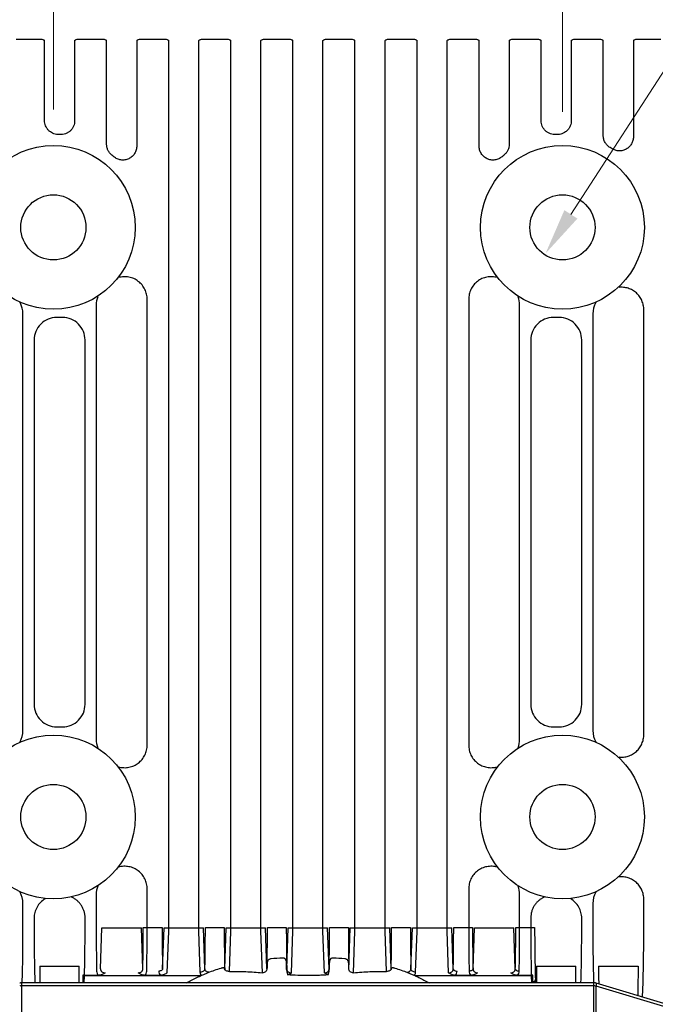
# Model space of a CAD drawing. Header units: millimetres. Extents: x 74 to 517, y 34 to 402.
# Tile 10 of 12: x 411 to 452, y 183 to 246. Entities that reach past the tile are written whole.
import ezdxf

# ---------------------------------------------------------------- set-up
doc = ezdxf.new("R2010")
doc.units = ezdxf.units.MM
doc.header["$LTSCALE"] = 32.67
doc.header["$PDMODE"] = 3
doc.header["$PDSIZE"] = 8
doc.layers.get('0').update_dxf_attribs({"linetype": 'CONTINUOUS'})
doc.layers.get('Defpoints').update_dxf_attribs({"linetype": 'CONTINUOUS'})
doc.layers.add('00_COMPONENTS', color=7, linetype='CONTINUOUS')
doc.layers.add('51__DRAFT_DIMS', color=7, linetype='CONTINUOUS')
doc.styles.add('尺寸值样式', font='兰亭黑 GBK.TTF', dxfattribs={"height": 4})
doc.dimstyles.new('1直线标注', dxfattribs={"dimtxt": 4, "dimasz": 3, "dimexe": 2.5, "dimexo": 0, "dimtad": 1, "dimdec": 1, "dimdsep": 46, "dimtxsty": '尺寸值样式', "dimcen": 0, "dimclrd": 8, "dimclre": 8, "dimclrt": 7, "dimadec": 0, "dimazin": 0, "dimtp": 0.001, "dimtm": 0.001, "dimtfac": 1, "dimtdec": 1, "dimtmove": 0, "dimatfit": 0, "dimldrblk": '_FILLED', "dimfxl": 1, "dimtolj": 1, "dimlwd": 15, "dimlwe": 15, "dimarcsym": 0})
doc.dimstyles.new('3小圆直径标注', dxfattribs={"dimtxt": 4, "dimasz": 3, "dimexe": 2.5, "dimexo": 0, "dimtad": 1, "dimtoh": 1, "dimdec": 3, "dimdsep": 46, "dimtxsty": '尺寸值样式', "dimcen": 0, "dimclrd": 8, "dimclre": 8, "dimclrt": 7, "dimadec": 0, "dimazin": 0, "dimtp": 0.001, "dimtm": 0.001, "dimtfac": 1, "dimtdec": 3, "dimtofl": 0, "dimtmove": 0, "dimatfit": 0, "dimldrblk": '_FILLED', "dimfxl": 1, "dimtolj": 1, "dimlwd": 15, "dimlwe": 15, "dimarcsym": 0})

# ---------------------------------------------------------------- blocks, each defined once
blk = doc.blocks.new('*D8')
at = {"layer": '51__DRAFT_DIMS', "color": 8, "lineweight": 15}
for p, q in [((413.054, 240.707), (413.054, 297.395)), ((445.854, 240.558), (445.854, 297.395)), ((416.054, 294.895), (442.854, 294.895))]:
    blk.add_line(p, q, dxfattribs=at)
at = {"layer": '51__DRAFT_DIMS', "color": 8}
for points in [[(416.054, 295.395), (416.054, 294.395), (413.054, 294.895)], [(442.854, 294.395), (442.854, 295.395), (445.854, 294.895)]]:
    blk.add_solid(points, dxfattribs=at)
at = {"layer": 'Defpoints', "color": 0}
for p in [(445.854, 294.895), (413.054, 240.707), (445.854, 240.558)]:
    blk.add_point(p, dxfattribs=at)
at = {"layer": '51__DRAFT_DIMS', "color": 7, "insert": (429.401, 300.853), "char_height": 4, "attachment_point": 2, "line_spacing_factor": 0.9, "style": '尺寸值样式'}
blk.add_mtext('\\A1;32.8', dxfattribs=at)
blk = doc.blocks.new('_FILLED')
at = {"color": 0, "linetype": 'ByBlock'}
blk.add_solid([(0, 0), (-1, 0.167), (-1, -0.167)], dxfattribs=at)
blk = doc.blocks.new('*D11')
at = {"layer": '51__DRAFT_DIMS', "color": 8, "lineweight": 15}
for p in [(446.398, 233.939), (516.964, 288.066)]:
    blk.add_line(p, (481.469, 288.066), dxfattribs=at)
at = {"layer": '51__DRAFT_DIMS', "color": 8}
blk.add_solid([(445.979, 234.211), (446.818, 233.667), (444.767, 231.421)], dxfattribs=at)
at = {"layer": 'Defpoints', "color": 0}
for p in [(446.942, 234.778), (444.767, 231.421)]:
    blk.add_point(p, dxfattribs=at)
at = {"layer": '51__DRAFT_DIMS', "color": 7, "insert": (487.553, 294.025), "char_height": 4, "attachment_point": 1, "line_spacing_factor": 0.9, "style": '尺寸值样式'}
blk.add_mtext('\\A1;{4×M4{\\fgdt;x}4.5}', dxfattribs=at)

msp = doc.modelspace()

# ---------------------------------------------------------------- linework, layer by layer
at = {"layer": '00_COMPONENTS'}
for p, q in [((410.6552, 245.2297), (412.2537, 245.2297)), ((412.4838, 239.9866), (412.4838, 245.146)), ((414.4251, 245.146), (414.4251, 239.9783)), ((414.6552, 245.2297), (416.2537, 245.2297)), ((416.4838, 238.4662), (416.4838, 245.146)), ((418.4251, 245.146), (418.4251, 238.3482)), ((418.6552, 245.2297), (420.2537, 245.2297)), ((420.4838, 187.7389), (420.4838, 245.146)), ((422.4251, 187.7389), (422.4251, 245.146)), ((422.6552, 245.2297), (424.2537, 245.2297)), ((424.4838, 187.7389), (424.4838, 245.146)), ((426.4251, 187.7389), (426.4251, 245.146)), ((426.6552, 245.2297), (428.2537, 245.2297)), ((428.4838, 187.7389), (428.4838, 245.146)), ((430.4251, 187.7389), (430.4251, 245.146)), ((430.6552, 245.2297), (432.2537, 245.2297)), ((432.4838, 187.7389), (432.4838, 245.146)), ((434.4251, 187.7389), (434.4251, 245.146)), ((434.6552, 245.2297), (436.2537, 245.2297)), ((436.4838, 187.7389), (436.4838, 245.146)), ((438.4251, 187.7389), (438.4251, 245.146)), ((438.6552, 245.2297), (440.2537, 245.2297)), ((440.4838, 238.3482), (440.4838, 245.146)), ((442.4251, 245.146), (442.4251, 238.4662)), ((442.6552, 245.2297), (444.2537, 245.2297)), ((444.4838, 239.9783), (444.4838, 245.146)), ((446.4251, 245.146), (446.4251, 239.9866)), ((446.6552, 245.2297), (448.2537, 245.2297)), ((448.4838, 239.023), (448.4838, 245.146)), ((450.4251, 245.146), (450.4251, 238.9358)), ((450.6552, 245.2297), (452.1965, 245.2297)), ((415.813, 228.1059), (415.813, 200.0935)), ((419.0959, 199.7423), (419.0959, 228.4572)), ((439.813, 228.4572), (439.813, 199.7423)), ((443.0959, 200.0935), (443.0959, 228.1059)), ((411.0959, 200.6702), (411.0959, 227.5293)), ((413.6463, 227.2933), (413.2626, 227.2933)), ((445.6463, 227.2933), (445.2626, 227.2933)), ((447.813, 227.5293), (447.813, 200.6702)), ((451.0959, 200.4158), (451.0959, 227.7836)), ((411.813, 225.8441), (411.813, 202.3554)), ((415.0959, 202.3554), (415.0959, 225.8441)), ((443.813, 225.8441), (443.813, 202.3554)), ((447.0959, 202.3554), (447.0959, 225.8441)), ((413.2626, 200.9062), (413.6463, 200.9062)), ((445.2626, 200.9062), (445.6463, 200.9062)), ((419.0959, 187.9795), (419.0959, 190.4572)), ((439.813, 190.4572), (439.813, 187.9795)), ((415.813, 190.1059), (415.813, 187.9795)), ((443.0959, 187.9795), (443.0959, 190.1059)), ((451.0959, 187.9795), (451.0959, 189.7836)), ((411.0959, 187.9795), (411.0959, 189.5293)), ((447.813, 189.5293), (447.813, 187.9795)), ((411.813, 188.5729), (411.813, 187.9795)), ((415.0959, 187.9795), (415.0959, 188.5965)), ((443.813, 188.5965), (443.813, 187.9795)), ((447.0959, 187.9795), (447.0959, 188.5729)), ((416.0917, 185.3058), (416.184, 187.951)), ((416.184, 187.951), (418.7249, 187.951)), ((418.8173, 185.3058), (418.7249, 187.951)), ((418.846, 187.9795), (420.0629, 187.9795)), ((420.0917, 185.3058), (420.184, 187.951)), ((420.184, 187.951), (422.7249, 187.951)), ((422.8173, 185.3058), (422.7249, 187.951)), ((422.846, 187.9795), (424.0629, 187.9795)), ((424.0917, 185.3058), (424.184, 187.951)), ((424.184, 187.951), (426.7249, 187.951)), ((426.8168, 185.3183), (426.7249, 187.951)), ((426.846, 187.9795), (428.0629, 187.9795)), ((428.0917, 185.3058), (428.184, 187.951)), ((428.184, 187.951), (430.7249, 187.951)), ((430.8173, 185.3058), (430.7249, 187.951)), ((430.846, 187.9795), (432.0629, 187.9795)), ((432.0921, 185.3183), (432.184, 187.951)), ((432.184, 187.951), (434.7249, 187.951)), ((434.8173, 185.3058), (434.7249, 187.951)), ((434.846, 187.9795), (436.0629, 187.9795)), ((436.0917, 185.3058), (436.184, 187.951)), ((436.184, 187.951), (438.7249, 187.951)), ((438.8173, 185.3058), (438.7249, 187.951)), ((438.846, 187.9795), (440.0629, 187.9795)), ((440.0917, 185.3058), (440.184, 187.951)), ((440.184, 187.951), (442.7249, 187.951)), ((442.8173, 185.3058), (442.7249, 187.951)), ((442.846, 187.9795), (444.0629, 187.9795)), ((420.3901, 185.0534), (420.4838, 187.7389)), ((422.5174, 185.0936), (422.4251, 187.7389)), ((424.3933, 185.1467), (424.4838, 187.7389)), ((426.5187, 185.0579), (426.4251, 187.7389)), ((428.3901, 185.0534), (428.4838, 187.7389)), ((430.5188, 185.0534), (430.4251, 187.7389)), ((432.3902, 185.0579), (432.4838, 187.7389)), ((434.5156, 185.1467), (434.4251, 187.7389)), ((436.3915, 185.0936), (436.4838, 187.7389)), ((438.5188, 185.0534), (438.4251, 187.7389)), ((412.184, 185.4795), (414.7249, 185.4795)), ((444.184, 185.4795), (446.7249, 185.4795)), ((448.184, 185.4795), (450.7249, 185.4795)), ((414.9545, 184.9099), (414.9545, 184.4582)), ((415.0461, 184.4106), (415.0621, 184.8676)), ((415.9504, 184.893), (415.0605, 184.893)), ((422.5519, 184.8676), (415.0621, 184.8676)), ((419.9504, 184.893), (418.9585, 184.893)), ((443.8468, 184.8676), (436.357, 184.8676)), ((439.9504, 184.893), (438.9585, 184.893)), ((443.8484, 184.893), (442.9585, 184.893)), ((443.8468, 184.8676), (443.8628, 184.4106)), ((443.9545, 184.4582), (443.9545, 184.9099)), ((447.8811, 184.4106), (411.0278, 184.4106)), ((411.0278, 167.4634), (411.0278, 184.4106)), ((447.8811, 184.2106), (411.0278, 184.2106)), ((411.0461, 184.4099), (411.0473, 184.4439)), ((411.8616, 184.4439), (411.8628, 184.4106)), ((444.1115, 184.6207), (444.1188, 184.4106)), ((447.0461, 184.4106), (447.0473, 184.4439)), ((447.8616, 184.4439), (447.8628, 184.4099)), ((447.8811, 167.4634), (447.8811, 184.4106)), ((452.5981, 182.8259), (448.0247, 184.1979)), ((448.0247, 167.6634), (448.0247, 184.1979)), ((451.0141, 183.4927), (451.0473, 184.4439))]:
    msp.add_line(p, q, dxfattribs=at)
for points in [[(411.0278, 184.4106), (411.0235, 184.4105), (411.0044, 184.41), (410.9854, 184.4088), (410.9663, 184.4068), (410.9472, 184.404), (410.9282, 184.4005), (410.9092, 184.3963), (410.8904, 184.3913), (410.8842, 184.3895)], [(448.0247, 184.3895), (448.0196, 184.391), (448.0008, 184.396), (447.9819, 184.4003), (447.9629, 184.4038), (447.9438, 184.4066), (447.9248, 184.4087), (447.9057, 184.41), (447.8867, 184.4105), (447.8811, 184.4106)], [(452.6021, 183.0163), (448.0247, 184.3895)]]:
    msp.add_lwpolyline(points, dxfattribs=at)
for centre, radius in [((413.0545, 233.0997), 5.2782), ((445.8545, 233.0997), 5.2782), ((413.0545, 233.0997), 2.1), ((445.8545, 233.0997), 2.1), ((413.0545, 195.0997), 5.2782), ((445.8545, 195.0997), 5.2782), ((413.0545, 195.0997), 2.1), ((445.8545, 195.0997), 2.1)]:
    msp.add_circle(centre, radius, dxfattribs=at)
for centre, radius, start, end in [((413.0545, 233.0997), 5.9931, 86.059591, 87.281877), ((445.8545, 233.0997), 5.9931, 92.718123, 93.940409), ((445.8545, 233.0997), 5.9931, 57.772375, 59.20368), ((413.0545, 233.0997), 5.9931, 49.501697, 51.087781), ((445.8545, 233.0997), 5.9931, 128.912219, 130.498303), ((417.2752, 228.1062), 1.4622, 158.909198, 180.009538), ((441.6337, 228.1062), 1.4622, 359.990457, 21.090807), ((409.637, 227.5297), 1.4589, 359.980989, 29.70958), ((449.2719, 227.5297), 1.4589, 150.290437, 180.018994), ((413.2621, 225.8441), 1.4491, 89.981054, 180.001916), ((413.6468, 225.8441), 1.4491, 359.998083, 90.018945), ((445.2621, 225.8441), 1.4491, 89.981054, 180.001916), ((445.6468, 225.8441), 1.4491, 359.998083, 90.018945), ((413.2621, 202.3553), 1.4491, 179.998085, 270.018943), ((413.6468, 202.3553), 1.4491, 269.981056, 0.001914), ((445.2621, 202.3553), 1.4491, 179.998085, 270.018943), ((445.6468, 202.3553), 1.4491, 269.981056, 0.001914), ((409.637, 200.6697), 1.4589, 330.290437, 0.018994), ((449.2719, 200.6697), 1.4589, 179.980989, 209.70958), ((417.2752, 200.0932), 1.4622, 179.990457, 201.090807), ((441.6337, 200.0932), 1.4622, 338.909197, 0.009539), ((417.2752, 190.1062), 1.4622, 158.909197, 180.009538), ((441.6337, 190.1062), 1.4622, 359.990456, 21.090808), ((409.637, 189.5297), 1.4589, 359.980989, 29.70958), ((449.2719, 189.5297), 1.4589, 150.290437, 180.018994), ((428.9584, 163.4927), 22.5429, 92.878137, 94.775405), ((429.9505, 163.4927), 22.5429, 85.224593, 87.12186), ((515.9724, 185.4653), 103.7884, 179.992155, 180.582261), ((308.7809, 185.4761), 105.944, 359.423755, 0.001842), ((427.6677, 173.2026), 12.7312, 107.506649, 111.434314), ((452.2183, 184.8126), 25.4065, 178.285112, 178.85956), ((408.3948, 184.8551), 23.7019, 1.119783, 1.735545), ((431.2535, 173.2373), 12.6943, 68.559983, 72.499052), ((547.9724, 185.4653), 103.7884, 179.992155, 180.582261), ((340.7809, 185.4761), 105.944, 359.423755, 0.001842), ((551.275, 185.4622), 103.091, 179.990392, 180.623811), ((423.6186, 181.8564), 3.1945, 108.450559, 109.506429), ((424.0104, 185.31), 0.0814, 348.138173, 357.025313), ((424.3542, 185.3101), 0.2625, 180.9431, 187.178688), ((434.5548, 185.3101), 0.2625, 352.821272, 359.05694), ((434.8985, 185.31), 0.0814, 182.974687, 191.86183), ((435.2903, 181.8565), 3.1945, 70.4936, 71.549476)]:
    msp.add_arc(centre, radius, start, end, dxfattribs=at)
for centre, start_param, end_param in [((415.0621, 185.0444), -2.0157325, -1.5707963), ((443.8468, 185.0444), -1.5707963, -1.1258601)]:
    msp.add_ellipse(centre, major_axis=(0.2501, 0), ratio=0.7068913, start_param=start_param, end_param=end_param, dxfattribs=at)
for points, knots in [([(412.2537, 245.2297), (412.2953, 245.2297), (412.3586, 245.22), (412.4346, 245.185), (412.4685, 245.16), (412.4838, 245.146)], [0, 0, 0, 0, 0.4992203, 0.749637, 1, 1, 1, 1]), ([(414.4251, 245.146), (414.4405, 245.16), (414.4743, 245.185), (414.5503, 245.22), (414.6136, 245.2297), (414.6552, 245.2297)], [0, 0, 0, 0, 0.2503543, 0.5007684, 1, 1, 1, 1]), ([(416.2537, 245.2297), (416.2953, 245.2297), (416.3586, 245.22), (416.4346, 245.185), (416.4685, 245.16), (416.4838, 245.146)], [0, 0, 0, 0, 0.4992479, 0.7496627, 1, 1, 1, 1]), ([(418.4251, 245.146), (418.4405, 245.16), (418.4743, 245.185), (418.5503, 245.22), (418.6136, 245.2297), (418.6552, 245.2297)], [0, 0, 0, 0, 0.2503423, 0.5007565, 1, 1, 1, 1]), ([(420.2537, 245.2297), (420.2953, 245.2297), (420.3586, 245.22), (420.4346, 245.185), (420.4685, 245.16), (420.4838, 245.146)], [0, 0, 0, 0, 0.4992475, 0.7496622, 1, 1, 1, 1]), ([(422.4251, 245.146), (422.4405, 245.16), (422.4743, 245.185), (422.5503, 245.22), (422.6136, 245.2297), (422.6552, 245.2297)], [0, 0, 0, 0, 0.2503396, 0.5007554, 1, 1, 1, 1]), ([(424.2537, 245.2297), (424.2953, 245.2297), (424.3586, 245.22), (424.4346, 245.185), (424.4685, 245.16), (424.4838, 245.146)], [0, 0, 0, 0, 0.4992471, 0.7496618, 1, 1, 1, 1]), ([(426.4251, 245.146), (426.4405, 245.16), (426.4743, 245.185), (426.5503, 245.22), (426.6136, 245.2297), (426.6552, 245.2297)], [0, 0, 0, 0, 0.2503403, 0.5007559, 1, 1, 1, 1]), ([(428.2537, 245.2297), (428.2953, 245.2297), (428.3586, 245.22), (428.4346, 245.185), (428.4685, 245.16), (428.4838, 245.146)], [0, 0, 0, 0, 0.4992468, 0.7496614, 1, 1, 1, 1]), ([(430.4251, 245.146), (430.4405, 245.16), (430.4743, 245.185), (430.5503, 245.22), (430.6136, 245.2297), (430.6552, 245.2297)], [0, 0, 0, 0, 0.2503408, 0.5007563, 1, 1, 1, 1]), ([(432.2537, 245.2297), (432.2953, 245.2297), (432.3586, 245.22), (432.4346, 245.185), (432.4685, 245.16), (432.4838, 245.146)], [0, 0, 0, 0, 0.4992465, 0.7496611, 1, 1, 1, 1]), ([(434.4251, 245.146), (434.4405, 245.16), (434.4743, 245.185), (434.5503, 245.22), (434.6136, 245.2297), (434.6552, 245.2297)], [0, 0, 0, 0, 0.2503413, 0.5007567, 1, 1, 1, 1]), ([(436.2537, 245.2297), (436.2953, 245.2297), (436.3586, 245.22), (436.4346, 245.185), (436.4685, 245.16), (436.4838, 245.146)], [0, 0, 0, 0, 0.4992463, 0.7496608, 1, 1, 1, 1]), ([(438.4251, 245.146), (438.4405, 245.16), (438.4743, 245.185), (438.5503, 245.22), (438.6136, 245.2297), (438.6552, 245.2297)], [0, 0, 0, 0, 0.2503441, 0.5007581, 1, 1, 1, 1]), ([(440.2537, 245.2297), (440.2953, 245.2297), (440.3586, 245.22), (440.4346, 245.185), (440.4685, 245.16), (440.4838, 245.146)], [0, 0, 0, 0, 0.4992461, 0.7496606, 1, 1, 1, 1]), ([(442.4251, 245.146), (442.4405, 245.16), (442.4743, 245.185), (442.5503, 245.22), (442.6136, 245.2297), (442.6552, 245.2297)], [0, 0, 0, 0, 0.2503443, 0.5007583, 1, 1, 1, 1]), ([(444.2537, 245.2297), (444.2953, 245.2297), (444.3586, 245.22), (444.4346, 245.185), (444.4685, 245.16), (444.4838, 245.146)], [0, 0, 0, 0, 0.4992462, 0.7496608, 1, 1, 1, 1]), ([(446.4251, 245.146), (446.4405, 245.16), (446.4743, 245.185), (446.5503, 245.22), (446.6136, 245.2297), (446.6552, 245.2297)], [0, 0, 0, 0, 0.2503444, 0.5007585, 1, 1, 1, 1]), ([(448.2537, 245.2297), (448.2953, 245.2297), (448.3586, 245.22), (448.4346, 245.185), (448.4685, 245.16), (448.4838, 245.146)], [0, 0, 0, 0, 0.499246, 0.7496607, 1, 1, 1, 1]), ([(450.4251, 245.146), (450.4405, 245.16), (450.4743, 245.185), (450.5503, 245.22), (450.6136, 245.2297), (450.6552, 245.2297)], [0, 0, 0, 0, 0.2503446, 0.5007586, 1, 1, 1, 1]), ([(413.3387, 239.0861), (413.2817, 239.0888), (413.168, 239.1051), (413.0055, 239.1616), (412.8566, 239.2481), (412.727, 239.3612), (412.6211, 239.4968), (412.5427, 239.6501), (412.4946, 239.8153), (412.4838, 239.9296), (412.4838, 239.9866)], [0, 0, 0, 0, 0.1249983, 0.2499963, 0.3749946, 0.4999935, 0.6249933, 0.7499943, 0.8749964, 1, 1, 1, 1]), ([(414.4251, 239.9783), (414.4251, 239.917), (414.4126, 239.7939), (414.357, 239.6172), (414.2668, 239.4553), (414.1456, 239.3152), (413.9983, 239.2027), (413.8311, 239.1227), (413.6511, 239.0786), (413.5275, 239.0744), (413.4663, 239.0786)], [0, 0, 0, 0, 0.1250037, 0.250006, 0.3750066, 0.5000056, 0.6250035, 0.7500007, 0.8749984, 1, 1, 1, 1]), ([(445.4426, 239.0786), (445.3814, 239.0744), (445.2578, 239.0786), (445.0778, 239.1227), (444.9106, 239.2027), (444.7633, 239.3152), (444.6421, 239.4553), (444.5519, 239.6172), (444.4963, 239.7939), (444.4838, 239.917), (444.4838, 239.9783)], [0, 0, 0, 0, 0.1249981, 0.2499954, 0.3749926, 0.4999905, 0.6249897, 0.7499903, 0.8749929, 1, 1, 1, 1]), ([(446.4251, 239.9866), (446.4251, 239.9296), (446.4143, 239.8153), (446.3662, 239.6501), (446.2879, 239.4968), (446.182, 239.3612), (446.0523, 239.2481), (445.9034, 239.1616), (445.7409, 239.1051), (445.6272, 239.0888), (445.5702, 239.0861)], [0, 0, 0, 0, 0.1250031, 0.2500051, 0.375006, 0.5000058, 0.6250047, 0.750003, 0.8750012, 1, 1, 1, 1]), ([(448.9228, 238.2477), (448.8563, 238.2874), (448.7331, 238.3845), (448.5922, 238.5724), (448.5039, 238.7899), (448.4838, 238.9455), (448.4838, 239.023)], [0, 0, 0, 0, 0.2499918, 0.4999881, 0.7499902, 1, 1, 1, 1]), ([(450.4251, 238.9358), (450.4251, 238.8561), (450.4041, 238.6958), (450.3113, 238.4723), (450.1632, 238.2807), (449.9698, 238.1351), (449.7446, 238.0461), (449.5038, 238.0204), (449.2649, 238.0595), (449.1179, 238.127), (449.0505, 238.1695)], [0, 0, 0, 0, 0.1250122, 0.2500195, 0.3750207, 0.5000165, 0.6250091, 0.7500016, 0.8749974, 1, 1, 1, 1]), ([(416.8189, 237.763), (416.7668, 237.8051), (416.6717, 237.9013), (416.5649, 238.0734), (416.4988, 238.2648), (416.4838, 238.3992), (416.4838, 238.4662)], [0, 0, 0, 0, 0.2499926, 0.499988, 0.7499881, 1, 1, 1, 1]), ([(418.4251, 238.3482), (418.4251, 238.263), (418.4012, 238.0916), (418.2961, 237.8551), (418.1292, 237.657), (417.9131, 237.5142), (417.6652, 237.4386), (417.4061, 237.437), (417.1573, 237.5088), (417.0113, 237.6017), (416.9465, 237.657)], [0, 0, 0, 0, 0.1250184, 0.2500286, 0.3750292, 0.5000214, 0.6250091, 0.7499979, 0.874993, 1, 1, 1, 1]), ([(441.9624, 237.657), (441.8976, 237.6017), (441.7516, 237.5088), (441.5028, 237.437), (441.2437, 237.4386), (440.9958, 237.5141), (440.7797, 237.657), (440.6128, 237.8551), (440.5077, 238.0916), (440.4838, 238.263), (440.4838, 238.3482)], [0, 0, 0, 0, 0.1250048, 0.2499999, 0.3749887, 0.4999765, 0.6249689, 0.7499698, 0.8749803, 1, 1, 1, 1]), ([(442.4251, 238.4662), (442.4251, 238.3992), (442.4102, 238.2648), (442.344, 238.0734), (442.2372, 237.9013), (442.1421, 237.8051), (442.09, 237.763)], [0, 0, 0, 0, 0.2500039, 0.5000033, 0.7499993, 1, 1, 1, 1]), ([(419.0959, 228.4572), (419.0959, 228.5689), (419.0707, 228.7931), (418.9587, 229.1118), (418.7776, 229.3972), (418.5359, 229.6336), (418.2462, 229.8078), (417.9237, 229.9097), (417.5866, 229.9336), (417.3639, 229.8966), (417.2566, 229.8657)], [0, 0, 0, 0, 0.1250152, 0.2500261, 0.375031, 0.5000299, 0.6250237, 0.7500147, 0.8750059, 1, 1, 1, 1]), ([(441.6523, 229.8657), (441.545, 229.8966), (441.3223, 229.9336), (440.9852, 229.9097), (440.6627, 229.8078), (440.373, 229.6336), (440.1314, 229.3972), (439.9502, 229.1118), (439.8382, 228.7931), (439.813, 228.5689), (439.813, 228.4572)], [0, 0, 0, 0, 0.1249934, 0.2499841, 0.3749749, 0.4999688, 0.6249679, 0.7499731, 0.8749843, 1, 1, 1, 1]), ([(451.0959, 227.7836), (451.0959, 227.8855), (451.0747, 228.09), (450.9806, 228.3832), (450.8277, 228.6506), (450.6223, 228.8801), (450.3732, 229.0613), (450.0913, 229.1857), (449.7896, 229.2474), (449.5839, 229.2449), (449.4827, 229.2329)], [0, 0, 0, 0, 0.125009, 0.2500156, 0.3750187, 0.5000184, 0.6250153, 0.7500102, 0.8750048, 1, 1, 1, 1]), ([(449.4827, 198.9666), (449.5839, 198.9545), (449.7896, 198.952), (450.0913, 199.0137), (450.3732, 199.1381), (450.6223, 199.3193), (450.8277, 199.5489), (450.9806, 199.8163), (451.0747, 200.1094), (451.0959, 200.3139), (451.0959, 200.4158)], [0, 0, 0, 0, 0.1249945, 0.2499886, 0.3749833, 0.4999799, 0.6249796, 0.7499827, 0.8749894, 1, 1, 1, 1]), ([(417.2566, 198.3338), (417.3639, 198.3028), (417.5866, 198.2658), (417.9237, 198.2897), (418.2462, 198.3916), (418.5359, 198.5658), (418.7776, 198.8023), (418.9587, 199.0876), (419.0707, 199.4064), (419.0959, 199.6306), (419.0959, 199.7423)], [0, 0, 0, 0, 0.1249933, 0.2499841, 0.3749748, 0.4999687, 0.6249677, 0.7499729, 0.8749841, 1, 1, 1, 1]), ([(439.813, 199.7423), (439.813, 199.6306), (439.8382, 199.4064), (439.9502, 199.0876), (440.1314, 198.8023), (440.373, 198.5658), (440.6627, 198.3916), (440.9852, 198.2897), (441.3223, 198.2658), (441.545, 198.3028), (441.6523, 198.3338)], [0, 0, 0, 0, 0.1250151, 0.2500261, 0.375031, 0.5000299, 0.6250237, 0.7500147, 0.8750059, 1, 1, 1, 1]), ([(419.0959, 190.4572), (419.0959, 190.5689), (419.0707, 190.7931), (418.9587, 191.1118), (418.7776, 191.3972), (418.5359, 191.6336), (418.2462, 191.8078), (417.9237, 191.9097), (417.5866, 191.9336), (417.3639, 191.8966), (417.2566, 191.8657)], [0, 0, 0, 0, 0.1250152, 0.2500261, 0.375031, 0.5000299, 0.6250237, 0.7500147, 0.8750059, 1, 1, 1, 1]), ([(441.6523, 191.8657), (441.545, 191.8966), (441.3223, 191.9336), (440.9852, 191.9097), (440.6627, 191.8078), (440.373, 191.6336), (440.1314, 191.3972), (439.9502, 191.1118), (439.8382, 190.7931), (439.813, 190.5689), (439.813, 190.4572)], [0, 0, 0, 0, 0.1249934, 0.2499841, 0.3749749, 0.4999688, 0.6249679, 0.7499731, 0.8749843, 1, 1, 1, 1]), ([(451.0959, 189.7836), (451.0959, 189.8855), (451.0747, 190.09), (450.9806, 190.3832), (450.8277, 190.6506), (450.6223, 190.8801), (450.3732, 191.0613), (450.0913, 191.1857), (449.7896, 191.2474), (449.5839, 191.2449), (449.4827, 191.2329)], [0, 0, 0, 0, 0.125009, 0.2500156, 0.3750187, 0.5000184, 0.6250153, 0.7500102, 0.8750048, 1, 1, 1, 1]), ([(412.5232, 189.8238), (412.4156, 189.7601), (412.2163, 189.6036), (411.9883, 189.3005), (411.8454, 188.9493), (411.813, 188.698), (411.813, 188.5729)], [0, 0, 0, 0, 0.2499911, 0.4999872, 0.7499897, 1, 1, 1, 1]), ([(415.0959, 188.5965), (415.0959, 188.6666), (415.0858, 188.8068), (415.0407, 189.0128), (414.9666, 189.2101), (414.8648, 189.3948), (414.7374, 189.5628), (414.587, 189.7106), (414.4168, 189.835), (414.2924, 189.9006), (414.2283, 189.9287)], [0, 0, 0, 0, 0.1250032, 0.2500039, 0.3750044, 0.5000045, 0.625004, 0.7500029, 0.8750012, 1, 1, 1, 1]), ([(444.6807, 189.9287), (444.6165, 189.9006), (444.4921, 189.835), (444.3219, 189.7106), (444.1715, 189.5628), (444.0441, 189.3948), (443.9423, 189.2101), (443.8682, 189.0128), (443.8231, 188.8068), (443.813, 188.6666), (443.813, 188.5965)], [0, 0, 0, 0, 0.1249981, 0.2499957, 0.374994, 0.4999929, 0.6249924, 0.7499923, 0.8749941, 1, 1, 1, 1]), ([(447.0959, 188.5729), (447.0959, 188.698), (447.0635, 188.9493), (446.9206, 189.3005), (446.6927, 189.6036), (446.4933, 189.7601), (446.3857, 189.8238)], [0, 0, 0, 0, 0.250009, 0.5000118, 0.7500084, 1, 1, 1, 1]), ([(411.0473, 184.4439), (411.0557, 184.6964), (411.0699, 185.237), (411.0903, 186.4155), (411.0959, 187.3416), (411.0959, 187.9795)], [0, 0, 0, 0, 0.2143282, 0.4588237, 1, 1, 1, 1]), ([(411.813, 187.9795), (411.813, 187.3416), (411.8186, 186.4155), (411.839, 185.237), (411.8532, 184.6964), (411.8616, 184.4439)], [0, 0, 0, 0, 0.5411736, 0.7856693, 1, 1, 1, 1]), ([(415.0605, 184.893), (415.0731, 185.3775), (415.0904, 186.4063), (415.0959, 187.4352), (415.0959, 187.9795)], [0, 0, 0, 0, 0.4710099, 1, 1, 1, 1]), ([(415.813, 187.9795), (415.813, 187.4886), (415.8175, 186.5504), (415.8317, 185.6123), (415.8418, 185.1651)], [0, 0, 0, 0, 0.5231966, 1, 1, 1, 1]), ([(418.8173, 185.3058), (418.8274, 185.7306), (418.8415, 186.6218), (418.846, 187.5131), (418.846, 187.9795)], [0, 0, 0, 0, 0.4768004, 1, 1, 1, 1]), ([(419.0671, 185.1651), (419.0772, 185.6123), (419.0914, 186.5504), (419.0959, 187.4886), (419.0959, 187.9795)], [0, 0, 0, 0, 0.4767997, 1, 1, 1, 1]), ([(420.0629, 187.9795), (420.0629, 187.5131), (420.0674, 186.6218), (420.0815, 185.7306), (420.0917, 185.3058)], [0, 0, 0, 0, 0.5231959, 1, 1, 1, 1]), ([(422.8173, 185.3058), (422.8274, 185.7306), (422.8415, 186.6218), (422.846, 187.5131), (422.846, 187.9795)], [0, 0, 0, 0, 0.4768014, 1, 1, 1, 1]), ([(424.0629, 187.9795), (424.0629, 187.5131), (424.0674, 186.6218), (424.0815, 185.7306), (424.0917, 185.3058)], [0, 0, 0, 0, 0.5231973, 1, 1, 1, 1]), ([(426.8232, 185.5729), (426.8311, 185.9594), (426.8424, 186.7616), (426.846, 187.5638), (426.846, 187.9795)], [0, 0, 0, 0, 0.4818282, 1, 1, 1, 1]), ([(428.0629, 187.9795), (428.0629, 187.5131), (428.0674, 186.6218), (428.0815, 185.7306), (428.0917, 185.3058)], [0, 0, 0, 0, 0.5231918, 1, 1, 1, 1]), ([(430.8173, 185.3058), (430.8274, 185.7306), (430.8415, 186.6218), (430.846, 187.5131), (430.846, 187.9795)], [0, 0, 0, 0, 0.4768043, 1, 1, 1, 1]), ([(432.0629, 187.9795), (432.0629, 187.5638), (432.0665, 186.7616), (432.0778, 185.9594), (432.0857, 185.5729)], [0, 0, 0, 0, 0.5181674, 1, 1, 1, 1]), ([(434.8173, 185.3058), (434.8274, 185.7306), (434.8415, 186.6218), (434.846, 187.5131), (434.846, 187.9795)], [0, 0, 0, 0, 0.4768022, 1, 1, 1, 1]), ([(436.0629, 187.9795), (436.0629, 187.5131), (436.0674, 186.6218), (436.0815, 185.7306), (436.0917, 185.3058)], [0, 0, 0, 0, 0.5231976, 1, 1, 1, 1]), ([(438.8173, 185.3058), (438.8274, 185.7306), (438.8415, 186.6218), (438.846, 187.5131), (438.846, 187.9795)], [0, 0, 0, 0, 0.4768004, 1, 1, 1, 1]), ([(439.813, 187.9795), (439.813, 187.4886), (439.8175, 186.5504), (439.8317, 185.6123), (439.8418, 185.1651)], [0, 0, 0, 0, 0.5231965, 1, 1, 1, 1]), ([(440.0629, 187.9795), (440.0629, 187.5131), (440.0674, 186.6218), (440.0815, 185.7306), (440.0917, 185.3058)], [0, 0, 0, 0, 0.5231959, 1, 1, 1, 1]), ([(442.8173, 185.3058), (442.8274, 185.7306), (442.8415, 186.6218), (442.846, 187.5131), (442.846, 187.9795)], [0, 0, 0, 0, 0.4768004, 1, 1, 1, 1]), ([(443.0671, 185.1651), (443.0772, 185.6123), (443.0914, 186.5504), (443.0959, 187.4886), (443.0959, 187.9795)], [0, 0, 0, 0, 0.4767998, 1, 1, 1, 1]), ([(443.813, 187.9795), (443.813, 187.4352), (443.8185, 186.4063), (443.8358, 185.3775), (443.8484, 184.893)], [0, 0, 0, 0, 0.5289894, 1, 1, 1, 1]), ([(444.0629, 187.9795), (444.0629, 187.3735), (444.0685, 186.4937), (444.0888, 185.3741), (444.1031, 184.8606), (444.1115, 184.6207)], [0, 0, 0, 0, 0.5411727, 0.7856687, 1, 1, 1, 1]), ([(447.0473, 184.4439), (447.0557, 184.6964), (447.0699, 185.237), (447.0903, 186.4155), (447.0959, 187.3416), (447.0959, 187.9795)], [0, 0, 0, 0, 0.2143282, 0.4588237, 1, 1, 1, 1]), ([(447.813, 187.9795), (447.813, 187.3416), (447.8186, 186.4155), (447.839, 185.237), (447.8532, 184.6964), (447.8616, 184.4439)], [0, 0, 0, 0, 0.5411736, 0.7856693, 1, 1, 1, 1]), ([(451.0473, 184.4439), (451.0557, 184.6964), (451.0699, 185.237), (451.0903, 186.4155), (451.0959, 187.3416), (451.0959, 187.9795)], [0, 0, 0, 0, 0.2143282, 0.4588237, 1, 1, 1, 1]), ([(427.0817, 185.9573), (427.0534, 185.955), (427.0013, 185.9437), (426.9354, 185.9098), (426.8887, 185.865), (426.8588, 185.8137), (426.8409, 185.7585), (426.8308, 185.6997), (426.8255, 185.6375), (426.8238, 185.5948), (426.8232, 185.5729)], [0, 0, 0, 0, 0.163687, 0.302726, 0.4214299, 0.5312267, 0.6406859, 0.7543195, 0.8739414, 1, 1, 1, 1]), ([(428.0822, 185.2711), (428.0843, 185.3126), (428.0857, 185.3939), (428.0844, 185.513), (428.081, 185.6258), (428.0741, 185.7314), (428.0614, 185.8146), (428.042, 185.8756), (428.021, 185.9175), (427.9905, 185.9554), (427.9472, 185.9862), (427.8908, 186.0055), (427.8486, 186.0083), (427.8265, 186.0072)], [0, 0, 0, 0, 0.14187, 0.2777744, 0.4065882, 0.5273288, 0.6394948, 0.6928307, 0.7453292, 0.7989722, 0.857305, 0.9244486, 1, 1, 1, 1]), ([(431.0824, 186.0072), (431.0603, 186.0083), (431.0181, 186.0055), (430.9617, 185.9862), (430.9184, 185.9554), (430.8879, 185.9175), (430.8669, 185.8755), (430.8475, 185.8146), (430.8348, 185.7314), (430.8279, 185.6258), (430.8246, 185.5129), (430.8232, 185.3939), (430.8247, 185.3126), (430.8267, 185.2711)], [0, 0, 0, 0, 0.0755535, 0.1426996, 0.201034, 0.2546786, 0.3071785, 0.3605155, 0.4726823, 0.5934231, 0.7222365, 0.8581383, 1, 1, 1, 1]), ([(432.0857, 185.5729), (432.0851, 185.5948), (432.0834, 185.6375), (432.0781, 185.6997), (432.068, 185.7585), (432.0501, 185.8137), (432.0202, 185.865), (431.9735, 185.9098), (431.9076, 185.9437), (431.8555, 185.955), (431.8272, 185.9573)], [0, 0, 0, 0, 0.1260586, 0.2456804, 0.3593141, 0.4687734, 0.5785702, 0.6972741, 0.836313, 1, 1, 1, 1]), ([(424.09, 185.2933), (424.0886, 185.3013), (424.0847, 185.3168), (424.0735, 185.3384), (424.0548, 185.3563), (424.0271, 185.3683), (423.9899, 185.3728), (423.9439, 185.3697), (423.8919, 185.3598), (423.8561, 185.3498), (423.8379, 185.3441)], [0, 0, 0, 0, 0.0825576, 0.161781, 0.2438983, 0.3400842, 0.4635779, 0.6216813, 0.8069019, 1, 1, 1, 1]), ([(426.8168, 185.3183), (426.8161, 185.2837), (426.7993, 185.2127), (426.7344, 185.1229), (426.6354, 185.0634), (426.5572, 185.0547), (426.5187, 185.0579)], [0, 0, 0, 0, 0.2357141, 0.4815834, 0.736905, 1, 1, 1, 1]), ([(432.3902, 185.0579), (432.3517, 185.0547), (432.2735, 185.0634), (432.1745, 185.1229), (432.1096, 185.2127), (432.0928, 185.2837), (432.0921, 185.3183)], [0, 0, 0, 0, 0.2630949, 0.5184165, 0.7642858, 1, 1, 1, 1]), ([(435.071, 185.3441), (435.0528, 185.3498), (435.017, 185.3598), (434.965, 185.3697), (434.9191, 185.3728), (434.8818, 185.3683), (434.8541, 185.3563), (434.8354, 185.3384), (434.8242, 185.3168), (434.8203, 185.3013), (434.8189, 185.2933)], [0, 0, 0, 0, 0.1930981, 0.3783187, 0.5364221, 0.6599158, 0.7561017, 0.8382191, 0.9174424, 1, 1, 1, 1]), ([(450.7249, 185.4795), (450.7249, 185.1526), (450.7221, 184.521), (450.7133, 183.8894), (450.7072, 183.5847)], [0, 0, 0, 0, 0.5175242, 1, 1, 1, 1]), ([(415.0605, 184.893), (415.0514, 184.893), (415.0155, 184.8944), (414.9798, 184.9014), (414.9545, 184.9099)], [0, 0, 0, 0, 0.2541875, 1, 1, 1, 1]), ([(415.8418, 185.1651), (415.8429, 185.116), (415.8627, 185.0163), (415.917, 184.9304), (415.9504, 184.893)], [0, 0, 0, 0, 0.494429, 1, 1, 1, 1]), ([(416.3901, 185.0534), (416.3586, 185.0332), (416.2943, 184.9926), (416.1902, 184.94), (416.0747, 184.9027), (415.9923, 184.893), (415.9504, 184.893)], [0, 0, 0, 0, 0.2365089, 0.4804536, 0.7355541, 1, 1, 1, 1]), ([(416.0917, 185.3058), (416.0919, 185.2883), (416.0959, 185.2535), (416.1128, 185.2038), (416.1404, 185.1589), (416.1908, 185.1073), (416.2754, 185.0632), (416.3515, 185.0529), (416.3901, 185.0534)], [0, 0, 0, 0, 0.1204484, 0.2396186, 0.3591073, 0.4807138, 0.7337572, 1, 1, 1, 1]), ([(418.5188, 185.0534), (418.5574, 185.0529), (418.6335, 185.0632), (418.7181, 185.1073), (418.7685, 185.1589), (418.7961, 185.2038), (418.813, 185.2535), (418.817, 185.2883), (418.8173, 185.3058)], [0, 0, 0, 0, 0.266258, 0.5193127, 0.6409122, 0.7603926, 0.8795546, 1, 1, 1, 1]), ([(418.9585, 184.893), (418.9166, 184.893), (418.8342, 184.9027), (418.7188, 184.94), (418.6146, 184.9926), (418.5503, 185.0332), (418.5188, 185.0534)], [0, 0, 0, 0, 0.2644471, 0.5195471, 0.7634916, 1, 1, 1, 1]), ([(418.9585, 184.893), (418.9919, 184.9304), (419.0462, 185.0163), (419.066, 185.116), (419.0671, 185.1651)], [0, 0, 0, 0, 0.505565, 1, 1, 1, 1]), ([(420.0917, 185.3058), (420.0912, 185.2966), (420.0867, 185.2775), (420.0709, 185.2511), (420.0468, 185.2271), (420.003, 185.1979), (419.9336, 185.1728), (419.8734, 185.1656), (419.8418, 185.1651)], [0, 0, 0, 0, 0.0892722, 0.1862308, 0.2948085, 0.4163885, 0.6939151, 1, 1, 1, 1]), ([(419.8418, 185.1651), (419.8429, 185.116), (419.8627, 185.0163), (419.917, 184.9304), (419.9504, 184.893)], [0, 0, 0, 0, 0.4944306, 1, 1, 1, 1]), ([(420.3901, 185.0534), (420.3586, 185.0332), (420.2943, 184.9926), (420.1902, 184.94), (420.0747, 184.9027), (419.9923, 184.893), (419.9504, 184.893)], [0, 0, 0, 0, 0.2365089, 0.4804536, 0.7355541, 1, 1, 1, 1]), ([(421.6373, 184.4108), (421.7113, 184.4513), (422.0118, 184.6121), (422.3184, 184.7615), (422.5519, 184.8676)], [0, 0, 0, 0, 0.2476795, 1, 1, 1, 1]), ([(422.8173, 185.3058), (422.8168, 185.292), (422.8118, 185.2639), (422.7933, 185.2241), (422.7646, 185.1876), (422.7129, 185.144), (422.6295, 185.1054), (422.5556, 185.0943), (422.5174, 185.0936)], [0, 0, 0, 0, 0.1031622, 0.2107537, 0.3252551, 0.447801, 0.7145556, 1, 1, 1, 1]), ([(422.6076, 184.8867), (422.5808, 184.9159), (422.5473, 184.9653), (422.523, 185.0383), (422.5181, 185.0753), (422.5174, 185.0936)], [0, 0, 0, 0, 0.5162107, 0.7606301, 1, 1, 1, 1]), ([(423.0153, 185.0532), (422.9498, 185.0262), (422.8515, 184.9803), (422.7156, 184.9244), (422.644, 184.8989), (422.6076, 184.8867)], [0, 0, 0, 0, 0.48268, 0.7382179, 1, 1, 1, 1]), ([(423.0655, 185.095), (423.0329, 185.0944), (422.9686, 185.1041), (422.8861, 185.1503), (422.8311, 185.2213), (422.8179, 185.2781), (422.8173, 185.3058)], [0, 0, 0, 0, 0.2719623, 0.5295959, 0.7695359, 1, 1, 1, 1]), ([(424.0912, 185.2915), (424.0908, 185.2917), (424.0901, 185.2921), (424.0901, 185.2929), (424.09, 185.2933)], [0, 0, 0, 0, 0.5504286, 1, 1, 1, 1]), ([(424.0937, 185.2773), (424.093, 185.2796), (424.0914, 185.2842), (424.0916, 185.2891), (424.0912, 185.2915)], [0, 0, 0, 0, 0.5049572, 1, 1, 1, 1]), ([(424.3933, 185.1467), (424.3572, 185.1458), (424.288, 185.1517), (424.208, 185.1763), (424.1559, 185.2045), (424.1194, 185.2319), (424.099, 185.2587), (424.0937, 185.2773)], [0, 0, 0, 0, 0.3158659, 0.6006896, 0.7236408, 0.8309068, 1, 1, 1, 1]), ([(424.3933, 185.1467), (424.7482, 185.1557), (425.4582, 185.1401), (426.1656, 185.0874), (426.5187, 185.0579)], [0, 0, 0, 0, 0.5004773, 1, 1, 1, 1]), ([(428.0822, 185.2711), (428.0808, 185.2425), (428.0845, 185.1842), (428.1005, 185.1131), (428.1166, 185.0562), (428.1288, 185.0131), (428.1386, 184.9693), (428.1402, 184.9389), (428.1381, 184.9241)], [0, 0, 0, 0, 0.2433741, 0.4924483, 0.6185925, 0.745445, 0.8727343, 1, 1, 1, 1]), ([(428.0917, 185.3058), (428.0915, 185.3028), (428.0902, 185.2909), (428.0863, 185.2793), (428.0822, 185.2711)], [0, 0, 0, 0, 0.243824, 1, 1, 1, 1]), ([(428.0917, 185.3058), (428.0919, 185.2883), (428.0959, 185.2535), (428.1128, 185.2038), (428.1404, 185.1589), (428.1908, 185.1073), (428.2754, 185.0632), (428.3515, 185.0529), (428.3901, 185.0534)], [0, 0, 0, 0, 0.1204466, 0.2396171, 0.3591059, 0.4807124, 0.7337558, 1, 1, 1, 1]), ([(428.1381, 184.9241), (428.184, 184.9391), (428.2709, 184.978), (428.3512, 185.0283), (428.3901, 185.0534)], [0, 0, 0, 0, 0.5107108, 1, 1, 1, 1]), ([(430.7695, 184.9245), (430.6601, 184.9171), (430.4413, 184.9032), (430.1125, 184.8877), (429.7833, 184.8784), (429.344, 184.874), (428.7952, 184.885), (428.3569, 184.9093), (428.1381, 184.9241)], [0, 0, 0, 0, 0.1248696, 0.2498409, 0.3749009, 0.5000037, 0.7501529, 1, 1, 1, 1]), ([(430.5188, 185.0534), (430.5574, 185.0529), (430.6335, 185.0632), (430.7181, 185.1073), (430.7685, 185.1589), (430.7961, 185.2038), (430.813, 185.2535), (430.817, 185.2883), (430.8173, 185.3058)], [0, 0, 0, 0, 0.2662442, 0.5192876, 0.6408941, 0.7603829, 0.8795533, 1, 1, 1, 1]), ([(430.7695, 184.9245), (430.7238, 184.9395), (430.6374, 184.9784), (430.5576, 185.0285), (430.5188, 185.0534)], [0, 0, 0, 0, 0.5106336, 1, 1, 1, 1]), ([(430.7701, 184.9243), (430.7691, 184.9317), (430.7692, 184.9468), (430.7713, 184.9692), (430.7752, 184.9914), (430.7822, 185.0205), (430.7923, 185.0563), (430.8084, 185.1132), (430.8245, 185.1843), (430.8281, 185.2425), (430.8267, 185.2711)], [0, 0, 0, 0, 0.0637992, 0.1276301, 0.1912606, 0.2548836, 0.3816679, 0.5077542, 0.7567197, 1, 1, 1, 1]), ([(430.8267, 185.2711), (430.8253, 185.2739), (430.8204, 185.2849), (430.8177, 185.2969), (430.8173, 185.3058)], [0, 0, 0, 0, 0.259147, 1, 1, 1, 1]), ([(432.3902, 185.0579), (432.7433, 185.0874), (433.4507, 185.1401), (434.1607, 185.1557), (434.5156, 185.1467)], [0, 0, 0, 0, 0.4995227, 1, 1, 1, 1]), ([(434.8152, 185.2773), (434.8099, 185.2587), (434.7895, 185.2319), (434.753, 185.2045), (434.7009, 185.1763), (434.6209, 185.1517), (434.5518, 185.1458), (434.5156, 185.1467)], [0, 0, 0, 0, 0.1690931, 0.2763591, 0.3993103, 0.684134, 1, 1, 1, 1]), ([(434.8178, 185.2915), (434.8173, 185.2891), (434.8175, 185.2842), (434.8159, 185.2796), (434.8152, 185.2773)], [0, 0, 0, 0, 0.4950357, 1, 1, 1, 1]), ([(434.8189, 185.2933), (434.8188, 185.2929), (434.8189, 185.2921), (434.8181, 185.2917), (434.8178, 185.2915)], [0, 0, 0, 0, 0.4496021, 1, 1, 1, 1]), ([(435.8434, 185.095), (435.876, 185.0944), (435.9403, 185.1041), (436.0228, 185.1503), (436.0778, 185.2212), (436.091, 185.2781), (436.0917, 185.3058)], [0, 0, 0, 0, 0.2719469, 0.5295719, 0.7695311, 1, 1, 1, 1]), ([(436.3013, 184.8867), (436.2649, 184.8989), (436.1933, 184.9244), (436.0574, 184.9803), (435.9592, 185.0262), (435.8936, 185.0532)], [0, 0, 0, 0, 0.2617604, 0.5172979, 1, 1, 1, 1]), ([(436.3915, 185.0936), (436.3533, 185.0943), (436.2794, 185.1054), (436.196, 185.144), (436.1443, 185.1876), (436.1156, 185.2241), (436.0971, 185.2639), (436.0921, 185.292), (436.0917, 185.3058)], [0, 0, 0, 0, 0.2854444, 0.552199, 0.6747449, 0.7892463, 0.8968378, 1, 1, 1, 1]), ([(436.3013, 184.8867), (436.3281, 184.9159), (436.3616, 184.9653), (436.3859, 185.0383), (436.3908, 185.0753), (436.3915, 185.0936)], [0, 0, 0, 0, 0.5162259, 0.7606443, 1, 1, 1, 1]), ([(436.357, 184.8676), (436.4353, 184.832), (436.7443, 184.6882), (437.0481, 184.5332), (437.2717, 184.4108)], [0, 0, 0, 0, 0.2523186, 1, 1, 1, 1]), ([(438.5188, 185.0534), (438.5574, 185.0529), (438.6335, 185.0632), (438.7181, 185.1073), (438.7685, 185.1589), (438.7961, 185.2038), (438.813, 185.2535), (438.817, 185.2883), (438.8173, 185.3058)], [0, 0, 0, 0, 0.266258, 0.5193127, 0.6409122, 0.7603926, 0.8795546, 1, 1, 1, 1]), ([(438.9585, 184.893), (438.9166, 184.893), (438.8342, 184.9027), (438.7188, 184.94), (438.6146, 184.9926), (438.5503, 185.0332), (438.5188, 185.0534)], [0, 0, 0, 0, 0.2644471, 0.5195471, 0.7634916, 1, 1, 1, 1]), ([(438.8173, 185.3058), (438.8177, 185.2966), (438.8222, 185.2775), (438.838, 185.2511), (438.8621, 185.2271), (438.9059, 185.1979), (438.9753, 185.1728), (439.0355, 185.1656), (439.0671, 185.1651)], [0, 0, 0, 0, 0.0892722, 0.1862309, 0.2948085, 0.4163884, 0.6939149, 1, 1, 1, 1]), ([(438.9585, 184.893), (438.9919, 184.9304), (439.0462, 185.0163), (439.066, 185.116), (439.0671, 185.1651)], [0, 0, 0, 0, 0.505565, 1, 1, 1, 1]), ([(440.0917, 185.3058), (440.0912, 185.2966), (440.0867, 185.2775), (440.0709, 185.2511), (440.0468, 185.2271), (440.003, 185.1979), (439.9336, 185.1728), (439.8734, 185.1656), (439.8418, 185.1651)], [0, 0, 0, 0, 0.0892722, 0.1862308, 0.2948085, 0.4163885, 0.6939151, 1, 1, 1, 1]), ([(439.8418, 185.1651), (439.8429, 185.116), (439.8627, 185.0163), (439.917, 184.9304), (439.9504, 184.893)], [0, 0, 0, 0, 0.4944306, 1, 1, 1, 1]), ([(440.3901, 185.0534), (440.3586, 185.0332), (440.2943, 184.9926), (440.1902, 184.94), (440.0747, 184.9027), (439.9923, 184.893), (439.9504, 184.893)], [0, 0, 0, 0, 0.2365089, 0.4804536, 0.7355541, 1, 1, 1, 1]), ([(440.0917, 185.3058), (440.0919, 185.2883), (440.0959, 185.2535), (440.1128, 185.2038), (440.1404, 185.1589), (440.1908, 185.1073), (440.2754, 185.0632), (440.3515, 185.0529), (440.3901, 185.0534)], [0, 0, 0, 0, 0.1204493, 0.2396208, 0.3591095, 0.4807145, 0.7337566, 1, 1, 1, 1]), ([(442.5188, 185.0534), (442.5574, 185.0529), (442.6335, 185.0632), (442.7181, 185.1073), (442.7685, 185.1589), (442.7961, 185.2038), (442.813, 185.2535), (442.817, 185.2883), (442.8173, 185.3058)], [0, 0, 0, 0, 0.2662423, 0.5192849, 0.6408915, 0.7603807, 0.8795503, 1, 1, 1, 1]), ([(442.9585, 184.893), (442.9166, 184.893), (442.8342, 184.9027), (442.7188, 184.94), (442.6146, 184.9926), (442.5503, 185.0332), (442.5188, 185.0534)], [0, 0, 0, 0, 0.2644471, 0.5195472, 0.7634913, 1, 1, 1, 1]), ([(442.8173, 185.3058), (442.8177, 185.2966), (442.8222, 185.2775), (442.838, 185.2511), (442.8621, 185.2271), (442.9059, 185.1979), (442.9753, 185.1728), (443.0355, 185.1656), (443.0671, 185.1651)], [0, 0, 0, 0, 0.0892722, 0.1862309, 0.2948085, 0.4163884, 0.6939149, 1, 1, 1, 1]), ([(442.9585, 184.893), (442.9919, 184.9304), (443.0462, 185.0163), (443.066, 185.116), (443.0671, 185.1651)], [0, 0, 0, 0, 0.5055705, 1, 1, 1, 1]), ([(443.9545, 184.9099), (443.9461, 184.9071), (443.9116, 184.8972), (443.8755, 184.893), (443.8484, 184.893)], [0, 0, 0, 0, 0.2451749, 1, 1, 1, 1]), ([(411.0278, 184.2106), (411.0156, 184.2106), (410.9675, 184.2095), (410.9195, 184.2043), (410.8842, 184.1979)], [0, 0, 0, 0, 0.2534131, 1, 1, 1, 1]), ([(443.9545, 184.4582), (443.9762, 184.4647), (444.0169, 184.4818), (444.0675, 184.5198), (444.1017, 184.567), (444.1109, 184.6033), (444.1115, 184.6207)], [0, 0, 0, 0, 0.2845629, 0.5459331, 0.7820843, 1, 1, 1, 1]), ([(448.0247, 184.1979), (448.0131, 184.2), (447.9656, 184.2074), (447.9174, 184.2106), (447.8811, 184.2106)], [0, 0, 0, 0, 0.2455524, 1, 1, 1, 1]), ([(448.0247, 184.1979), (448.0311, 184.2209), (448.0387, 184.2547), (448.0443, 184.2984), (448.0458, 184.3266), (448.0448, 184.3504), (448.0411, 184.3692), (448.0352, 184.3829), (448.0282, 184.3884), (448.0247, 184.3895)], [0, 0, 0, 0, 0.3574996, 0.518246, 0.6603517, 0.7800381, 0.875084, 0.9461113, 1, 1, 1, 1])]:
    msp.add_open_spline(points, degree=3, knots=knots, dxfattribs=at)
for points in [[(423.0655, 185.095), (423.0491, 185.0807), (423.0324, 185.0667), (423.0153, 185.0532)], [(435.8936, 185.0532), (435.8765, 185.0667), (435.8599, 185.0807), (435.8434, 185.095)]]:
    msp.add_open_spline(points, degree=3, dxfattribs=at)

# ---------------------------------------------------------------- dimensions: what is measured, and where the dimension line sits
at = {"layer": '51__DRAFT_DIMS'}
dim = msp.add_linear_dim(base=(445.8545, 294.8947), p1=(413.0545, 240.7065), p2=(445.8545, 240.5583), dimstyle='1直线标注', dxfattribs=at)
dim.commit()
dim.dimension.update_dxf_attribs({"geometry": '*D8', "text_midpoint": (429.4008, 294.8947), "dimtype": 160})
dim = msp.add_diameter_dim_2p(p1=(446.942, 234.7782), p2=(444.7669, 231.4212), text='{4×M4{\\fgdt;x}4.5}', dimstyle='3小圆直径标注', override={"dimpost": '<>'}, dxfattribs=at)
dim.commit()
dim.dimension.update_dxf_attribs({"geometry": '*D11', "text_midpoint": (502.2587, 288.0662), "dimtype": 163})

doc.saveas('drawing.dxf')
